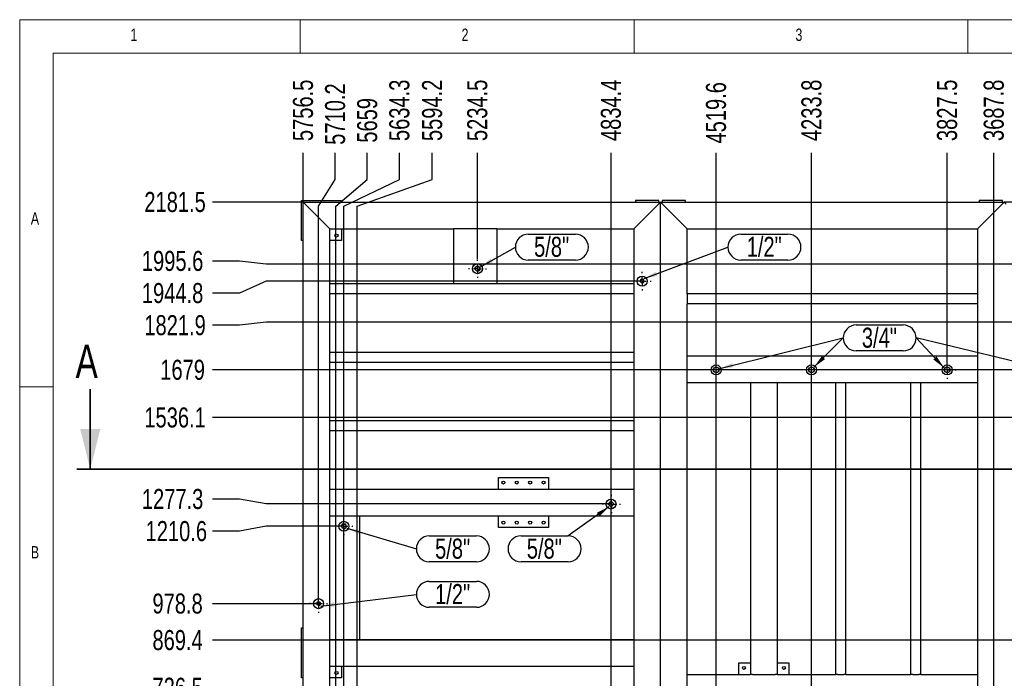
# Model space of a CAD drawing. Header units: millimetres. Extents: x 5 to 1226, y 5 to 415.
# Tile 28 of 61: x 642 to 790, y 316 to 415. Entities that reach past the tile are written whole.
import ezdxf

# ---------------------------------------------------------------- set-up
doc = ezdxf.new("R2010")
doc.units = ezdxf.units.MM
doc.header["$PDSIZE"] = -1
doc.linetypes.add('CENTERX2', pattern=[20.32, 12.7, -2.54, 2.54, -2.54])
for name, color, linetype in [('COTES', 1, 'Continuous'), ('NOTES', 6, 'Continuous'), ('TRAIT-FINS', 9, 'Continuous'), ('TRAIT-MIXTES', 3, 'CENTERX2')]:
    doc.layers.add(name, color=color, linetype=linetype)
doc.layers.add('TRAIT-FORT', color=4, linetype='Continuous', lineweight=25)
doc.styles.add('SLDTEXTSTYLE0', font='TXT', dxfattribs={"width": 0.75})
doc.dimstyles.new('SLDDIMSTYLE1', dxfattribs={"dimtxt": 3, "dimasz": 2, "dimexe": 0, "dimexo": 0.0625, "dimgap": 0.75, "dimtad": 0, "dimtih": 1, "dimtoh": 1, "dimdec": 1, "dimlfac": 20, "dimrnd": 1e-09, "dimzin": 12, "dimdsep": 46, "dimtxsty": 'SLDTEXTSTYLE0', "dimsah": 1, "dimcen": 0.09, "dimadec": 0, "dimazin": 3, "dimtfac": 1, "dimtdec": 1, "dimtofl": 0, "dimtmove": 0, "dimatfit": 3, "dimfxl": 1, "dimfrac": 2, "dimtolj": 1, "dimtzin": 12, "dimarcsym": 0})
doc.dimstyles.new('SLDDIMSTYLE3', dxfattribs={"dimtxt": 0.18, "dimasz": 2, "dimexe": 0, "dimexo": 0.0625, "dimgap": 0, "dimtad": 0, "dimtih": 1, "dimtoh": 1, "dimdec": 0, "dimrnd": 1e-09, "dimzin": 0, "dimdsep": 46, "dimtxsty": 'Standard', "dimsah": 1, "dimcen": 0.09, "dimadec": 0, "dimazin": 0, "dimtfac": 2, "dimtdec": 0, "dimtofl": 0, "dimtmove": 0, "dimatfit": 3, "dimfxl": 1, "dimfrac": 2, "dimtolj": 1, "dimtzin": 0, "dimarcsym": 0})

# ---------------------------------------------------------------- blocks, each defined once
blk = doc.blocks.new('*D494')
at = {"layer": 'COTES', "color": 0, "lineweight": -2, "transparency": 16777216}
blk.add_line((802.4, 314.75), (671.2, 314.75), dxfattribs=at)
at = {"layer": 'Defpoints', "color": 0, "transparency": 16777216}
for p in [(671.2, 314.75), (802.46, 314.75), (972.57, 278.42)]:
    blk.add_point(p, dxfattribs=at)
at = {"layer": 'COTES', "color": 0, "transparency": 16777216, "insert": (665.95, 314.75), "char_height": 3, "attachment_point": 5, "style": 'SLDTEXTSTYLE0'}
blk.add_mtext('\\A1;726.5', dxfattribs=at)
blk = doc.blocks.new('*D495')
at = {"layer": 'COTES', "color": 0, "lineweight": -2, "transparency": 16777216}
blk.add_line((842.89, 321.89), (671.2, 321.89), dxfattribs=at)
at = {"layer": 'Defpoints', "color": 0, "transparency": 16777216}
for p in [(671.2, 321.89), (842.95, 321.89), (972.57, 278.42)]:
    blk.add_point(p, dxfattribs=at)
at = {"layer": 'COTES', "color": 0, "transparency": 16777216, "insert": (665.95, 321.89), "char_height": 3, "attachment_point": 5, "style": 'SLDTEXTSTYLE0'}
blk.add_mtext('\\A1;869.4', dxfattribs=at)
blk = doc.blocks.new('*D496')
at = {"layer": 'COTES', "color": 0, "lineweight": -2, "transparency": 16777216}
blk.add_line((686.99, 327.36), (671.2, 327.36), dxfattribs=at)
at = {"layer": 'Defpoints', "color": 0, "transparency": 16777216}
for p in [(671.2, 327.36), (687.06, 327.36), (972.57, 278.42)]:
    blk.add_point(p, dxfattribs=at)
at = {"layer": 'COTES', "color": 0, "transparency": 16777216, "insert": (665.95, 327.36), "char_height": 3, "attachment_point": 5, "style": 'SLDTEXTSTYLE0'}
blk.add_mtext('\\A1;978.8', dxfattribs=at)
blk = doc.blocks.new('*D497')
at = {"layer": 'COTES', "color": 0, "lineweight": -2, "transparency": 16777216}
for p, q in [((675.2, 338.21), (671.2, 338.21)), ((679.2, 338.95), (675.2, 338.21)), ((690.79, 338.95), (679.2, 338.95))]:
    blk.add_line(p, q, dxfattribs=at)
at = {"layer": 'Defpoints', "color": 0, "transparency": 16777216}
for p in [(671.2, 338.21), (690.85, 338.95), (972.57, 278.42)]:
    blk.add_point(p, dxfattribs=at)
at = {"layer": 'COTES', "color": 0, "transparency": 16777216, "insert": (665.76, 338.21), "char_height": 3, "attachment_point": 5, "style": 'SLDTEXTSTYLE0'}
blk.add_mtext('\\A1;1210.6', dxfattribs=at)
blk = doc.blocks.new('*D498')
at = {"layer": 'COTES', "color": 0, "lineweight": -2, "transparency": 16777216}
for p, q in [((675.2, 343.02), (671.2, 343.02)), ((679.2, 342.29), (675.2, 343.02)), ((730.79, 342.29), (679.2, 342.29))]:
    blk.add_line(p, q, dxfattribs=at)
at = {"layer": 'Defpoints', "color": 0, "transparency": 16777216}
for p in [(671.2, 343.02), (730.85, 342.29), (972.57, 278.42)]:
    blk.add_point(p, dxfattribs=at)
at = {"layer": 'COTES', "color": 0, "transparency": 16777216, "insert": (665.2, 343.02), "char_height": 3, "attachment_point": 5, "style": 'SLDTEXTSTYLE0'}
blk.add_mtext('\\A1;1277.3', dxfattribs=at)
blk = doc.blocks.new('*D499')
at = {"layer": 'COTES', "color": 0, "lineweight": -2, "transparency": 16777216}
blk.add_line((840.34, 355.23), (671.2, 355.23), dxfattribs=at)
at = {"layer": 'Defpoints', "color": 0, "transparency": 16777216}
for p in [(671.2, 355.23), (840.41, 355.23), (972.57, 278.42)]:
    blk.add_point(p, dxfattribs=at)
at = {"layer": 'COTES', "color": 0, "transparency": 16777216, "insert": (665.57, 355.23), "char_height": 3, "attachment_point": 5, "style": 'SLDTEXTSTYLE0'}
blk.add_mtext('\\A1;1536.1', dxfattribs=at)
blk = doc.blocks.new('*D500')
at = {"layer": 'COTES', "color": 0, "lineweight": -2, "transparency": 16777216}
blk.add_line((795.42, 362.37), (671.2, 362.37), dxfattribs=at)
at = {"layer": 'Defpoints', "color": 0, "transparency": 16777216}
for p in [(671.2, 362.37), (795.48, 362.37), (972.57, 278.42)]:
    blk.add_point(p, dxfattribs=at)
at = {"layer": 'COTES', "color": 0, "transparency": 16777216, "insert": (666.7, 362.37), "char_height": 3, "attachment_point": 5, "style": 'SLDTEXTSTYLE0'}
blk.add_mtext('\\A1;1679', dxfattribs=at)
blk = doc.blocks.new('*D501')
at = {"layer": 'COTES', "color": 0, "lineweight": -2, "transparency": 16777216}
for p, q in [((675.2, 369.05), (671.2, 369.05)), ((679.2, 369.51), (675.2, 369.05)), ((840.34, 369.51), (679.2, 369.51))]:
    blk.add_line(p, q, dxfattribs=at)
at = {"layer": 'Defpoints', "color": 0, "transparency": 16777216}
for p in [(671.2, 369.05), (840.41, 369.51), (972.57, 278.42)]:
    blk.add_point(p, dxfattribs=at)
at = {"layer": 'COTES', "color": 0, "transparency": 16777216, "insert": (665.57, 369.05), "char_height": 3, "attachment_point": 5, "style": 'SLDTEXTSTYLE0'}
blk.add_mtext('\\A1;1821.9', dxfattribs=at)
blk = doc.blocks.new('*D502')
at = {"layer": 'COTES', "color": 0, "lineweight": -2, "transparency": 16777216}
for p, q in [((679.2, 375.66), (675.2, 373.86)), ((735.44, 375.66), (679.2, 375.66)), ((675.2, 373.86), (671.2, 373.86))]:
    blk.add_line(p, q, dxfattribs=at)
at = {"layer": 'Defpoints', "color": 0, "transparency": 16777216}
for p in [(735.5, 375.66), (671.2, 373.86), (972.57, 278.42)]:
    blk.add_point(p, dxfattribs=at)
at = {"layer": 'COTES', "color": 0, "transparency": 16777216, "insert": (665.2, 373.86), "char_height": 3, "attachment_point": 5, "style": 'SLDTEXTSTYLE0'}
blk.add_mtext('\\A1;1944.8', dxfattribs=at)
blk = doc.blocks.new('*D503')
at = {"layer": 'COTES', "color": 0, "lineweight": -2, "transparency": 16777216}
for p, q in [((675.2, 378.67), (671.2, 378.67)), ((679.2, 378.2), (675.2, 378.67)), ((838.18, 378.2), (679.2, 378.2))]:
    blk.add_line(p, q, dxfattribs=at)
at = {"layer": 'Defpoints', "color": 0, "transparency": 16777216}
for p in [(671.2, 378.67), (838.25, 378.2), (972.57, 278.42)]:
    blk.add_point(p, dxfattribs=at)
at = {"layer": 'COTES', "color": 0, "transparency": 16777216, "insert": (665.2, 378.67), "char_height": 3, "attachment_point": 5, "style": 'SLDTEXTSTYLE0'}
blk.add_mtext('\\A1;1995.6', dxfattribs=at)
blk = doc.blocks.new('*D504')
at = {"layer": 'COTES', "color": 0, "lineweight": -2, "transparency": 16777216}
blk.add_line((684.68, 387.5), (671.2, 387.5), dxfattribs=at)
at = {"layer": 'Defpoints', "color": 0, "transparency": 16777216}
for p in [(671.2, 387.5), (684.74, 387.5), (972.57, 278.42)]:
    blk.add_point(p, dxfattribs=at)
at = {"layer": 'COTES', "color": 0, "transparency": 16777216, "insert": (665.57, 387.5), "char_height": 3, "attachment_point": 5, "style": 'SLDTEXTSTYLE0'}
blk.add_mtext('\\A1;2181.5', dxfattribs=at)
blk = doc.blocks.new('*D521')
at = {"layer": 'COTES', "color": 0, "lineweight": -2, "transparency": 16777216}
blk.add_line((788.18, 314.81), (788.18, 394.87), dxfattribs=at)
at = {"layer": 'Defpoints', "color": 0, "transparency": 16777216}
for p in [(788.18, 394.87), (788.18, 314.75), (972.57, 278.42)]:
    blk.add_point(p, dxfattribs=at)
at = {"layer": 'COTES', "color": 0, "transparency": 16777216, "insert": (788.18, 401.24), "char_height": 3, "attachment_point": 5, "rotation": 90, "style": 'SLDTEXTSTYLE0'}
blk.add_mtext('\\A1;3687.8', dxfattribs=at)
blk = doc.blocks.new('*D522')
at = {"layer": 'COTES', "color": 0, "lineweight": -2, "transparency": 16777216}
blk.add_line((781.19, 362.43), (781.19, 394.87), dxfattribs=at)
at = {"layer": 'Defpoints', "color": 0, "transparency": 16777216}
for p in [(781.19, 394.87), (781.19, 362.37), (972.57, 278.42)]:
    blk.add_point(p, dxfattribs=at)
at = {"layer": 'COTES', "color": 0, "transparency": 16777216, "insert": (781.19, 401.24), "char_height": 3, "attachment_point": 5, "rotation": 90, "style": 'SLDTEXTSTYLE0'}
blk.add_mtext('\\A1;3827.5', dxfattribs=at)
blk = doc.blocks.new('*D523')
at = {"layer": 'COTES', "color": 0, "lineweight": -2, "transparency": 16777216}
blk.add_line((760.88, 314.81), (760.88, 394.87), dxfattribs=at)
at = {"layer": 'Defpoints', "color": 0, "transparency": 16777216}
for p in [(760.88, 394.87), (760.88, 314.75), (972.57, 278.42)]:
    blk.add_point(p, dxfattribs=at)
at = {"layer": 'COTES', "color": 0, "transparency": 16777216, "insert": (760.88, 401.24), "char_height": 3, "attachment_point": 5, "rotation": 90, "style": 'SLDTEXTSTYLE0'}
blk.add_mtext('\\A1;4233.8', dxfattribs=at)
blk = doc.blocks.new('*D524')
at = {"layer": 'COTES', "color": 0, "lineweight": -2, "transparency": 16777216}
blk.add_line((746.59, 314.81), (746.59, 394.87), dxfattribs=at)
at = {"layer": 'Defpoints', "color": 0, "transparency": 16777216}
for p in [(746.59, 394.87), (746.59, 314.75), (972.57, 278.42)]:
    blk.add_point(p, dxfattribs=at)
at = {"layer": 'COTES', "color": 0, "transparency": 16777216, "insert": (746.59, 400.87), "char_height": 3, "attachment_point": 5, "rotation": 90, "style": 'SLDTEXTSTYLE0'}
blk.add_mtext('\\A1;4519.6', dxfattribs=at)
blk = doc.blocks.new('*D525')
at = {"layer": 'COTES', "color": 0, "lineweight": -2, "transparency": 16777216}
blk.add_line((730.85, 273.93), (730.85, 394.87), dxfattribs=at)
at = {"layer": 'Defpoints', "color": 0, "transparency": 16777216}
for p in [(730.85, 394.87), (972.57, 278.42), (730.85, 273.87)]:
    blk.add_point(p, dxfattribs=at)
at = {"layer": 'COTES', "color": 0, "transparency": 16777216, "insert": (730.85, 401.24), "char_height": 3, "attachment_point": 5, "rotation": 90, "style": 'SLDTEXTSTYLE0'}
blk.add_mtext('\\A1;4834.4', dxfattribs=at)
blk = doc.blocks.new('*D526')
at = {"layer": 'COTES', "color": 0, "lineweight": -2, "transparency": 16777216}
blk.add_line((710.84, 378.94), (710.84, 394.87), dxfattribs=at)
at = {"layer": 'Defpoints', "color": 0, "transparency": 16777216}
for p in [(710.84, 394.87), (710.84, 378.88), (972.57, 278.42)]:
    blk.add_point(p, dxfattribs=at)
at = {"layer": 'COTES', "color": 0, "transparency": 16777216, "insert": (710.84, 401.24), "char_height": 3, "attachment_point": 5, "rotation": 90, "style": 'SLDTEXTSTYLE0'}
blk.add_mtext('\\A1;5234.5', dxfattribs=at)
blk = doc.blocks.new('*D527')
at = {"layer": 'COTES', "color": 0, "lineweight": -2, "transparency": 16777216}
for p, q in [((704.08, 390.87), (704.08, 394.87)), ((692.86, 386.87), (704.08, 390.87)), ((692.86, 252.86), (692.86, 386.87))]:
    blk.add_line(p, q, dxfattribs=at)
at = {"layer": 'Defpoints', "color": 0, "transparency": 16777216}
for p in [(704.08, 394.87), (972.57, 278.42), (692.86, 252.8)]:
    blk.add_point(p, dxfattribs=at)
at = {"layer": 'COTES', "color": 0, "transparency": 16777216, "insert": (704.08, 401.24), "char_height": 3, "attachment_point": 5, "rotation": 90, "style": 'SLDTEXTSTYLE0'}
blk.add_mtext('\\A1;5594.2', dxfattribs=at)
blk = doc.blocks.new('*D528')
at = {"layer": 'COTES', "color": 0, "lineweight": -2, "transparency": 16777216}
for p, q in [((699.17, 390.87), (699.17, 394.87)), ((690.85, 386.87), (699.17, 390.87)), ((690.85, 273.93), (690.85, 386.87))]:
    blk.add_line(p, q, dxfattribs=at)
at = {"layer": 'Defpoints', "color": 0, "transparency": 16777216}
for p in [(699.17, 394.87), (972.57, 278.42), (690.85, 273.87)]:
    blk.add_point(p, dxfattribs=at)
at = {"layer": 'COTES', "color": 0, "transparency": 16777216, "insert": (699.17, 401.24), "char_height": 3, "attachment_point": 5, "rotation": 90, "style": 'SLDTEXTSTYLE0'}
blk.add_mtext('\\A1;5634.3', dxfattribs=at)
blk = doc.blocks.new('*D529')
at = {"layer": 'COTES', "color": 0, "lineweight": -2, "transparency": 16777216}
for p, q in [((694.36, 390.87), (694.36, 394.87)), ((689.62, 386.87), (694.36, 390.87)), ((689.62, 256.88), (689.62, 386.87))]:
    blk.add_line(p, q, dxfattribs=at)
at = {"layer": 'Defpoints', "color": 0, "transparency": 16777216}
for p in [(694.36, 394.87), (972.57, 278.42), (689.62, 256.81)]:
    blk.add_point(p, dxfattribs=at)
at = {"layer": 'COTES', "color": 0, "transparency": 16777216, "insert": (694.36, 399.74), "char_height": 3, "attachment_point": 5, "rotation": 90, "style": 'SLDTEXTSTYLE0'}
blk.add_mtext('\\A1;5659', dxfattribs=at)
blk = doc.blocks.new('*D530')
at = {"layer": 'COTES', "color": 0, "lineweight": -2, "transparency": 16777216}
for p, q in [((689.55, 390.87), (689.55, 394.87)), ((687.06, 386.87), (689.55, 390.87)), ((687.06, 327.42), (687.06, 386.87))]:
    blk.add_line(p, q, dxfattribs=at)
at = {"layer": 'Defpoints', "color": 0, "transparency": 16777216}
for p in [(689.55, 394.87), (687.06, 327.36), (972.57, 278.42)]:
    blk.add_point(p, dxfattribs=at)
at = {"layer": 'COTES', "color": 0, "transparency": 16777216, "insert": (689.55, 400.68), "char_height": 3, "attachment_point": 5, "rotation": 90, "style": 'SLDTEXTSTYLE0'}
blk.add_mtext('\\A1;5710.2', dxfattribs=at)
blk = doc.blocks.new('*D531')
at = {"layer": 'COTES', "color": 0, "lineweight": -2, "transparency": 16777216}
blk.add_line((684.74, 387.56), (684.74, 394.87), dxfattribs=at)
at = {"layer": 'Defpoints', "color": 0, "transparency": 16777216}
for p in [(684.74, 394.87), (684.74, 387.5), (972.57, 278.42)]:
    blk.add_point(p, dxfattribs=at)
at = {"layer": 'COTES', "color": 0, "transparency": 16777216, "insert": (684.74, 401.24), "char_height": 3, "attachment_point": 5, "rotation": 90, "style": 'SLDTEXTSTYLE0'}
blk.add_mtext('\\A1;5756.5', dxfattribs=at)
blk = doc.blocks.new('SW_NOTE_54')
at = {"layer": 'NOTES', "color": 0}
for p, q in [((-8.99, 1.94), (-1.94, 1.94)), ((-1.94, -1.94), (-8.99, -1.94))]:
    blk.add_line(p, q, dxfattribs=at)
for centre, start, end in [((-8.99, 0), 90, 270), ((-1.94, 0), 270, 90)]:
    blk.add_arc(centre, 1.94, start, end, dxfattribs=at)
at = {"layer": 'NOTES', "color": 0, "insert": (-5.51, 1.54), "char_height": 3, "attachment_point": 2, "style": 'SLDTEXTSTYLE0'}
blk.add_mtext('3/4"', dxfattribs=at)
blk = doc.blocks.new('SW_NOTE_57')
at = {"layer": 'NOTES', "color": 0}
for p, q in [((1.94, 1.94), (8.99, 1.94)), ((8.99, -1.94), (1.94, -1.94))]:
    blk.add_line(p, q, dxfattribs=at)
for centre, start, end in [((1.94, 0), 90, 270), ((8.99, 0), 270, 90)]:
    blk.add_arc(centre, 1.94, start, end, dxfattribs=at)
at = {"layer": 'NOTES', "color": 0, "insert": (5.43, 1.54), "char_height": 3, "attachment_point": 2, "style": 'SLDTEXTSTYLE0'}
blk.add_mtext('1/2"', dxfattribs=at)
blk = doc.blocks.new('SW_NOTE_58')
at = {"layer": 'NOTES', "color": 0}
for p, q in [((1.94, 1.94), (8.99, 1.94)), ((8.99, -1.94), (1.94, -1.94))]:
    blk.add_line(p, q, dxfattribs=at)
for centre, start, end in [((1.94, 0), 90, 270), ((8.99, 0), 270, 90)]:
    blk.add_arc(centre, 1.94, start, end, dxfattribs=at)
at = {"layer": 'NOTES', "color": 0, "insert": (5.43, 1.54), "char_height": 3, "attachment_point": 2, "style": 'SLDTEXTSTYLE0'}
blk.add_mtext('5/8"', dxfattribs=at)
blk = doc.blocks.new('SW_NOTE_59')
at = {"layer": 'NOTES', "color": 0}
for p, q in [((1.94, 1.94), (8.99, 1.94)), ((8.99, -1.94), (1.94, -1.94))]:
    blk.add_line(p, q, dxfattribs=at)
for centre, start, end in [((1.94, 0), 90, 270), ((8.99, 0), 270, 90)]:
    blk.add_arc(centre, 1.94, start, end, dxfattribs=at)
at = {"layer": 'NOTES', "color": 0, "insert": (5.43, 1.54), "char_height": 3, "attachment_point": 2, "style": 'SLDTEXTSTYLE0'}
blk.add_mtext('5/8"', dxfattribs=at)
blk = doc.blocks.new('SW_NOTE_60')
at = {"layer": 'NOTES', "color": 0}
for p, q in [((1.94, 1.94), (8.99, 1.94)), ((8.99, -1.94), (1.94, -1.94))]:
    blk.add_line(p, q, dxfattribs=at)
for centre, start, end in [((1.94, 0), 90, 270), ((8.99, 0), 270, 90)]:
    blk.add_arc(centre, 1.94, start, end, dxfattribs=at)
at = {"layer": 'NOTES', "color": 0, "insert": (5.43, 1.54), "char_height": 3, "attachment_point": 2, "style": 'SLDTEXTSTYLE0'}
blk.add_mtext('1/2"', dxfattribs=at)
blk = doc.blocks.new('SW_NOTE_61')
at = {"layer": 'NOTES', "color": 0}
for p, q in [((-7.05, 0), (0, 0)), ((0, -3.89), (-7.05, -3.89))]:
    blk.add_line(p, q, dxfattribs=at)
for centre, start, end in [((-7.05, -1.94), 90, 270), ((0, -1.94), 270, 90)]:
    blk.add_arc(centre, 1.94, start, end, dxfattribs=at)
at = {"layer": 'NOTES', "color": 0, "insert": (-3.56, -0.4), "char_height": 3, "attachment_point": 2, "style": 'SLDTEXTSTYLE0'}
blk.add_mtext('5/8"', dxfattribs=at)
blk = doc.blocks.new('SW_CENTERMARKSYMBOL_77')
at = {"layer": 'TRAIT-MIXTES', "color": 0}
for p, q in [((-1.2, 0), (-1.35, 0)), ((0, 0), (-0.6, 0)), ((0, 1.2), (0, 1.35)), ((0, 0), (0, 0.6)), ((0, 0), (0, -0.6)), ((0, 0), (0.6, 0)), ((1.2, 0), (1.35, 0)), ((0, -1.2), (0, -1.35))]:
    blk.add_line(p, q, dxfattribs=at)
blk = doc.blocks.new('SW_CENTERMARKSYMBOL_78')
at = {"layer": 'TRAIT-MIXTES', "color": 0}
for p, q in [((-1.2, 0), (-1.375, 0)), ((0, 0), (-0.6, 0)), ((0, 1.2), (0, 1.375)), ((0, 0), (0, 0.6)), ((0, 0), (0, -0.6)), ((0, 0), (0.6, 0)), ((1.2, 0), (1.375, 0)), ((0, -1.2), (0, -1.375))]:
    blk.add_line(p, q, dxfattribs=at)
blk = doc.blocks.new('SW_CENTERMARKSYMBOL_79')
at = {"layer": 'TRAIT-MIXTES', "color": 0}
for p, q in [((-1.2, 0), (-1.35, 0)), ((0, 0), (-0.6, 0)), ((0, 1.2), (0, 1.35)), ((0, 0), (0, 0.6)), ((0, 0), (0, -0.6)), ((0, 0), (0.6, 0)), ((1.2, 0), (1.35, 0)), ((0, -1.2), (0, -1.35))]:
    blk.add_line(p, q, dxfattribs=at)
blk = doc.blocks.new('SW_CENTERMARKSYMBOL_81')
at = {"layer": 'TRAIT-MIXTES', "color": 0}
for p, q in [((-1.2, 0), (-1.375, 0)), ((0, 0), (-0.6, 0)), ((0, 1.2), (0, 1.375)), ((0, 0), (0, 0.6)), ((0, 0), (0, -0.6)), ((0, 0), (0.6, 0)), ((1.2, 0), (1.375, 0)), ((0, -1.2), (0, -1.375))]:
    blk.add_line(p, q, dxfattribs=at)
blk = doc.blocks.new('SW_CENTERMARKSYMBOL_82')
at = {"layer": 'TRAIT-MIXTES', "color": 0}
for p, q in [((-1.2, 0), (-1.35, 0)), ((0, 0), (-0.6, 0)), ((0, 1.2), (0, 1.35)), ((0, 0), (0, 0.6)), ((0, 0), (0, -0.6)), ((0, 0), (0.6, 0)), ((1.2, 0), (1.35, 0)), ((0, -1.2), (0, -1.35))]:
    blk.add_line(p, q, dxfattribs=at)
blk = doc.blocks.new('SW_CENTERMARKSYMBOL_83')
at = {"layer": 'TRAIT-MIXTES', "color": 0}
for p, q in [((-1.2, 0), (-1.35, 0)), ((0, 0), (-0.6, 0)), ((0, 1.2), (0, 1.35)), ((0, 0), (0, 0.6)), ((0, 0), (0, -0.6)), ((0, 0), (0.6, 0)), ((1.2, 0), (1.35, 0)), ((0, -1.2), (0, -1.35))]:
    blk.add_line(p, q, dxfattribs=at)

msp = doc.modelspace()

# ---------------------------------------------------------------- linework, layer by layer
at = {"lineweight": 18}
for p, q in [((1226.3043, 414.816), (642.3043, 414.816)), ((642.3043, 414.816), (642.3043, 4.816)), ((684.3043, 409.816), (684.3043, 414.816)), ((734.3043, 414.816), (734.3043, 409.816)), ((784.3043, 409.816), (784.3043, 414.816)), ((1221.3043, 409.816), (647.3043, 409.816)), ((647.3043, 409.816), (647.3043, 9.816)), ((647.3043, 359.816), (642.3043, 359.816))]:
    msp.add_line(p, q, dxfattribs=at)
at = {"lineweight": 35}
for p, q in [((652.8708, 359.4959), (652.8708, 347.4959)), ((1044.9438, 347.4959), (650.8708, 347.4959))]:
    msp.add_line(p, q, dxfattribs=at)
msp.add_solid([(652.8708, 347.4959), (654.3708, 353.4959), (651.3708, 353.4959)], dxfattribs=at)
at = {"layer": 'TRAIT-FINS', "lineweight": 18}
for centre, radius in [((710.8436, 377.5264), 0.3969), ((735.5036, 375.6591), 0.3175), ((690.8516, 338.9506), 0.3969), ((687.0569, 327.3621), 0.3175)]:
    msp.add_arc(centre, radius, 255, 195, dxfattribs=at)
at = {"layer": 'TRAIT-FORT', "lineweight": 25}
for p, q in [((684.4946, 387.7459), (690.4946, 387.7459)), ((684.4946, 381.7459), (684.4946, 387.7459)), ((684.7446, 387.4959), (738.2446, 387.4959)), ((684.7446, 387.4959), (685.0446, 387.1959)), ((684.7446, 243.9959), (684.7446, 387.4959)), ((684.7446, 387.4959), (685.0446, 387.1959)), ((688.4446, 383.7959), (685.0446, 387.1959)), ((690.4946, 387.7459), (690.4946, 387.4959)), ((734.4946, 387.7459), (734.4946, 387.4959)), ((737.9946, 387.7459), (734.4946, 387.7459)), ((734.5446, 383.7959), (737.9446, 387.1959)), ((737.9446, 387.1959), (738.2446, 387.4959)), ((738.2446, 387.4959), (737.9446, 387.1959)), ((737.9946, 387.4959), (737.9946, 387.7459)), ((738.2446, 243.9959), (738.2446, 387.4959)), ((738.2446, 387.4959), (738.5446, 387.1959)), ((738.2446, 387.4959), (789.7446, 387.4959)), ((738.5446, 387.1959), (738.2446, 387.4959)), ((738.4946, 387.7459), (738.4946, 387.4959)), ((741.9946, 387.7459), (738.4946, 387.7459)), ((738.5446, 387.1959), (741.9446, 383.7959)), ((741.9946, 387.4959), (741.9946, 387.7459)), ((785.9946, 387.7459), (785.9946, 387.4959)), ((789.4946, 387.7459), (785.9946, 387.7459)), ((786.0446, 383.7959), (789.4446, 387.1959)), ((789.4446, 387.1959), (789.7446, 387.4959)), ((789.7446, 387.4959), (789.4446, 387.1959)), ((789.4946, 387.4959), (789.4946, 387.7459)), ((841.9946, 387.4959), (789.7446, 387.4959)), ((790.0446, 387.1959), (789.7446, 387.4959)), ((688.4446, 383.7959), (688.7446, 383.4959)), ((688.4446, 383.7959), (688.7446, 383.4959)), ((688.7446, 383.4959), (707.2446, 383.4959)), ((688.7446, 375.2459), (688.7446, 383.4959)), ((690.4946, 383.4959), (690.4946, 381.7459)), ((707.2446, 383.4959), (707.2446, 375.2459)), ((713.7446, 383.4959), (707.2446, 383.4959)), ((713.7446, 383.4959), (734.2446, 383.4959)), ((713.7446, 383.4959), (713.7446, 375.2459)), ((734.2446, 383.4959), (734.5446, 383.7959)), ((734.5446, 383.7959), (734.2446, 383.4959)), ((734.2446, 383.4959), (734.2446, 375.2459)), ((741.9446, 383.7959), (742.2446, 383.4959)), ((742.2446, 383.4959), (741.9446, 383.7959)), ((742.2446, 373.7459), (742.2446, 383.4959)), ((742.2446, 383.4959), (785.7446, 383.4959)), ((785.7446, 383.4959), (786.0446, 383.7959)), ((786.0446, 383.7959), (785.7446, 383.4959)), ((785.7446, 383.4959), (785.7446, 373.7459)), ((684.7446, 381.7459), (684.4946, 381.7459)), ((690.4946, 381.7459), (688.7446, 381.7459)), ((707.2446, 375.2459), (688.7446, 375.2459)), ((688.7446, 374.9459), (688.7446, 375.2459)), ((688.7446, 374.0459), (688.7446, 374.9459)), ((713.7446, 375.2459), (707.2446, 375.2459)), ((734.2446, 375.2459), (713.7446, 375.2459)), ((734.2446, 375.2459), (734.2446, 374.9459)), ((734.2446, 374.9459), (734.2446, 374.0459)), ((688.7446, 373.7459), (688.7446, 374.0459)), ((688.7446, 364.9959), (688.7446, 373.7459)), ((734.2446, 373.7459), (688.7446, 373.7459)), ((734.2446, 374.0459), (734.2446, 373.7459)), ((734.2446, 373.7459), (734.2446, 364.9959)), ((785.7446, 373.7459), (742.2446, 373.7459)), ((742.2446, 373.7459), (742.2446, 373.4459)), ((742.2446, 373.4459), (742.2446, 372.5459)), ((785.7446, 373.7459), (785.7446, 373.4459)), ((785.7446, 373.4459), (785.7446, 372.5459)), ((742.2446, 372.5459), (742.2446, 372.2459)), ((742.2446, 364.4959), (742.2446, 372.2459)), ((785.7446, 372.2459), (742.2446, 372.2459)), ((785.7446, 372.5459), (785.7446, 372.2459)), ((785.7446, 372.2459), (785.7446, 364.4959)), ((734.2446, 364.9959), (688.7446, 364.9959)), ((688.7446, 364.6959), (688.7446, 364.9959)), ((688.7446, 363.7959), (688.7446, 364.6959)), ((734.2446, 364.9959), (734.2446, 364.6959)), ((734.2446, 364.6959), (734.2446, 363.7959)), ((742.2446, 364.4959), (785.7446, 364.4959)), ((742.2446, 364.1959), (742.2446, 364.4959)), ((742.2446, 360.7959), (742.2446, 364.1959)), ((785.7446, 364.4959), (785.7446, 364.1959)), ((785.7446, 364.1959), (785.7446, 360.7959)), ((688.7446, 363.4959), (688.7446, 363.7959)), ((688.7446, 354.7459), (688.7446, 363.4959)), ((734.2446, 363.4959), (688.7446, 363.4959)), ((734.2446, 363.7959), (734.2446, 363.4959)), ((734.2446, 363.4959), (734.2446, 354.7459)), ((742.2446, 360.4959), (742.2446, 360.7959)), ((742.2446, 360.4959), (751.7446, 360.4959)), ((742.2446, 316.7459), (742.2446, 360.4959)), ((751.7446, 360.4959), (751.7446, 316.7459)), ((751.7446, 360.4959), (752.0446, 360.4959)), ((752.0446, 360.4959), (755.4446, 360.4959)), ((755.4446, 360.4959), (755.7446, 360.4959)), ((755.7446, 360.4959), (764.4946, 360.4959)), ((755.7446, 360.4959), (755.7446, 316.7459)), ((764.4946, 360.4959), (764.7946, 360.4959)), ((764.4946, 316.7459), (764.4946, 360.4959)), ((764.7946, 360.4959), (765.6946, 360.4959)), ((765.6946, 360.4959), (765.9946, 360.4959)), ((765.9946, 360.4959), (775.7446, 360.4959)), ((765.9946, 316.7459), (765.9946, 360.4959)), ((775.7446, 316.7459), (775.7446, 360.4959)), ((775.7446, 360.4959), (776.0446, 360.4959)), ((776.0446, 360.4959), (776.9446, 360.4959)), ((776.9446, 360.4959), (777.2446, 360.4959)), ((777.2446, 360.4959), (785.7446, 360.4959)), ((777.2446, 316.7459), (777.2446, 360.4959)), ((785.7446, 360.7959), (785.7446, 360.4959)), ((785.7446, 360.4959), (785.7446, 316.7459)), ((734.2446, 354.7459), (688.7446, 354.7459)), ((688.7446, 354.4459), (688.7446, 354.7459)), ((688.7446, 353.5459), (688.7446, 354.4459)), ((734.2446, 354.7459), (734.2446, 354.4459)), ((734.2446, 354.4459), (734.2446, 353.5459)), ((688.7446, 353.2459), (688.7446, 353.5459)), ((688.7446, 344.4959), (688.7446, 353.2459)), ((734.2446, 353.2459), (688.7446, 353.2459)), ((734.2446, 353.5459), (734.2446, 353.2459)), ((734.2446, 353.2459), (734.2446, 344.4959)), ((713.9946, 344.4959), (713.9946, 346.2459)), ((713.9946, 346.2459), (721.4946, 346.2459)), ((721.4946, 346.2459), (721.4946, 344.4959)), ((688.7446, 344.4959), (734.2446, 344.4959)), ((688.7446, 344.1959), (688.7446, 344.4959)), ((688.7446, 340.7959), (688.7446, 344.1959)), ((734.2446, 344.4959), (734.2446, 344.1959)), ((734.2446, 344.1959), (734.2446, 340.7959)), ((688.7446, 340.4959), (688.7446, 340.7959)), ((734.2446, 340.7959), (734.2446, 340.4959)), ((688.7446, 340.4959), (693.2446, 340.4959)), ((688.7446, 321.9959), (688.7446, 340.4959)), ((693.2446, 321.9959), (693.2446, 340.4959)), ((693.2446, 340.4959), (734.2446, 340.4959)), ((713.9946, 338.7459), (713.9946, 340.4959)), ((721.4946, 340.4959), (721.4946, 338.7459)), ((734.2446, 340.4959), (734.2446, 321.9959)), ((721.4946, 338.7459), (713.9946, 338.7459)), ((684.4946, 323.7459), (684.7446, 323.7459)), ((684.4946, 316.2459), (684.4946, 323.7459)), ((688.7446, 321.6959), (688.7446, 321.9959)), ((688.7446, 321.9959), (693.2446, 321.9959)), ((688.7446, 318.2959), (688.7446, 321.6959)), ((693.2446, 321.9959), (734.2446, 321.9959)), ((734.2446, 321.9959), (734.2446, 321.6959)), ((734.2446, 321.6959), (734.2446, 318.2959)), ((749.9946, 316.7459), (749.9946, 318.4959)), ((749.9946, 318.4959), (751.7446, 318.4959)), ((755.7446, 318.4959), (757.4946, 318.4959)), ((757.4946, 318.4959), (757.4946, 316.7459)), ((688.7446, 317.9959), (688.7446, 318.2959)), ((688.7446, 310.4959), (688.7446, 317.9959)), ((688.7446, 317.9959), (734.2446, 317.9959)), ((690.4946, 317.9959), (690.4946, 316.2459)), ((734.2446, 318.2959), (734.2446, 317.9959)), ((734.2446, 317.9959), (734.2446, 310.4959)), ((684.7446, 316.2459), (684.4946, 316.2459)), ((690.4946, 316.2459), (688.7446, 316.2459)), ((742.2446, 316.4459), (742.2446, 316.7459)), ((742.2446, 316.7459), (751.7446, 316.7459)), ((742.2446, 313.0459), (742.2446, 316.4459)), ((752.0446, 316.7459), (751.7446, 316.7459)), ((752.0446, 316.7459), (755.4446, 316.7459)), ((755.7446, 316.7459), (755.4446, 316.7459)), ((755.7446, 316.7459), (764.4946, 316.7459)), ((764.7946, 316.7459), (764.4946, 316.7459)), ((764.7946, 316.7459), (765.6946, 316.7459)), ((765.9946, 316.7459), (765.6946, 316.7459)), ((765.9946, 316.7459), (775.7446, 316.7459)), ((776.0446, 316.7459), (775.7446, 316.7459)), ((776.0446, 316.7459), (776.9446, 316.7459)), ((777.2446, 316.7459), (776.9446, 316.7459)), ((777.2446, 316.7459), (785.7446, 316.7459)), ((785.7446, 316.7459), (785.7446, 316.4459)), ((785.7446, 316.4459), (785.7446, 313.0459))]:
    msp.add_line(p, q, dxfattribs=at)
for centre, radius in [((689.7446, 382.4959), 0.225), ((710.8436, 377.5264), 0.75), ((710.8436, 377.5264), 0.3373), ((735.5036, 375.6591), 0.75), ((735.5036, 375.6591), 0.2679), ((746.5894, 362.3715), 0.75), ((746.5894, 362.3715), 0.4167), ((760.8764, 362.3715), 0.75), ((760.8764, 362.3715), 0.4167), ((781.1919, 362.3715), 0.75), ((781.1919, 362.3715), 0.4167), ((714.7446, 345.4959), 0.225), ((716.7446, 345.4959), 0.225), ((718.7446, 345.4959), 0.225), ((720.7446, 345.4959), 0.225), ((730.8486, 342.2857), 0.75), ((730.8486, 342.2857), 0.3373), ((690.8516, 338.9506), 0.75), ((690.8516, 338.9506), 0.3373), ((714.7446, 339.4959), 0.225), ((716.7446, 339.4959), 0.225), ((718.7446, 339.4959), 0.225), ((720.7446, 339.4959), 0.225), ((687.0569, 327.3621), 0.75), ((687.0569, 327.3621), 0.2679), ((689.7446, 316.9959), 0.225), ((750.7446, 317.7459), 0.225), ((756.7446, 317.7459), 0.225)]:
    msp.add_circle(centre, radius, dxfattribs=at)

# ---------------------------------------------------------------- block references
at = {"layer": 'NOTES'}
for name, p in [('SW_NOTE_58', (716.5266, 380.7634)), ('SW_NOTE_57', (748.3614, 380.7634)), ('SW_NOTE_54', (776.551, 367.1547)), ('SW_NOTE_59', (701.7028, 335.563)), ('SW_NOTE_61', (724.4246, 337.5071)), ('SW_NOTE_60', (701.7028, 328.7586))]:
    msp.add_blockref(name, p, dxfattribs=at)
at = {"layer": 'TRAIT-MIXTES'}
for name, p in [('SW_CENTERMARKSYMBOL_77', (710.8436, 377.5264)), ('SW_CENTERMARKSYMBOL_78', (735.5132, 375.6591)), ('SW_CENTERMARKSYMBOL_79', (781.1919, 362.3715)), ('SW_CENTERMARKSYMBOL_81', (730.9172, 342.2857)), ('SW_CENTERMARKSYMBOL_82', (690.8516, 338.9506)), ('SW_CENTERMARKSYMBOL_83', (687.0569, 327.3621))]:
    msp.add_blockref(name, p, dxfattribs=at)

# ---------------------------------------------------------------- texts
at = {"insert": (650.6662, 366.1441), "char_height": 5, "attachment_point": 1, "style": 'SLDTEXTSTYLE0'}
msp.add_mtext('A', dxfattribs=at)
at = {"layer": 'NOTES', "char_height": 1.8521, "attachment_point": 1, "style": 'SLDTEXTSTYLE0'}
for s, insert in [('1', (658.8876, 413.484)), ('2', (708.471, 413.484)), ('3', (758.471, 413.484)), ('A', (643.971, 385.984)), ('B', (643.971, 335.984))]:
    msp.add_mtext(s, dxfattribs=dict(at, insert=insert))

# ---------------------------------------------------------------- dimensions: what is measured, and where the dimension line sits
at = {"layer": 'COTES'}
for feature_location, offset, dtype, picture, middle in [((684.7446, 387.4959), (0, 7.3715), 1, '*D531', (684.7446, 401.2424)), ((690.8516, 273.8653), (8.3234, 121.0021), 1, '*D528', (699.175, 401.2424)), ((692.8591, 252.797), (11.2222, 142.0704), 1, '*D527', (704.0814, 401.2424)), ((710.8436, 378.8764), (0, 15.991), 1, '*D526', (710.8436, 401.2424)), ((730.8486, 273.8653), (0, 121.0021), 1, '*D525', (730.8486, 401.2424)), ((746.5894, 314.7468), (0, 80.1206), 1, '*D524', (746.5894, 400.8674)), ((760.8764, 314.7468), (0, 80.1206), 1, '*D523', (760.8764, 401.2424)), ((781.1919, 362.3715), (0, 32.4959), 1, '*D522', (781.1919, 401.2424)), ((788.1767, 314.7468), (0, 80.1206), 1, '*D521', (788.1767, 401.2424)), ((687.0569, 327.3621), (2.4979, 67.5053), 1, '*D530', (689.5547, 400.6799)), ((689.6207, 256.8139), (4.7441, 138.0535), 1, '*D529', (694.3648, 399.7424)), ((684.7446, 387.4959), (-13.5451, 0), 0, '*D504', (665.5745, 387.4959)), ((838.2465, 378.199), (-167.0469, 0.4675), 0, '*D503', (665.1995, 378.6665)), ((735.5036, 375.6591), (-64.304, -1.8027), 0, '*D502', (665.1995, 373.8564)), ((840.405, 369.5138), (-169.2055, -0.4675), 0, '*D501', (665.5745, 369.0463)), ((795.479, 362.3715), (-124.2794, 0), 0, '*D500', (666.6995, 362.3715)), ((840.405, 355.2267), (-169.2055, 0), 0, '*D499', (665.5745, 355.2267)), ((730.8486, 342.2857), (-59.649, 0.7375), 0, '*D498', (665.1995, 343.0232)), ((690.8516, 338.9506), (-19.652, -0.7375), 0, '*D497', (665.762, 338.2131)), ((687.0569, 327.3621), (-15.8573, 0), 0, '*D496', (665.9495, 327.3621)), ((842.95, 321.8903), (-171.7505, 0), 0, '*D495', (665.9495, 321.8903)), ((802.4637, 314.7468), (-131.2642, 0), 0, '*D494', (665.9495, 314.7468))]:
    dim = msp.add_ordinate_dim(feature_location=feature_location, offset=offset, dtype=dtype, origin=(972.5686, 278.4211), dimstyle='SLDDIMSTYLE1', dxfattribs=at)
    dim.commit()
    dim.dimension.update_dxf_attribs({"geometry": picture, "text_midpoint": middle})

# ---------------------------------------------------------------- leaders
at = {"layer": 'NOTES'}
for points in [[(711.2891, 377.7862), (716.5266, 380.7634)], [(735.8245, 376.0484), (748.3614, 380.7634)], [(747.1342, 362.5879), (765.6153, 367.1547)], [(761.2606, 362.8047), (765.6153, 367.1547)], [(795.0268, 362.7229), (776.551, 367.1547)], [(780.7153, 362.6923), (776.551, 367.1547)], [(730.5453, 341.8753), (724.4246, 337.5071)], [(691.3163, 338.6441), (701.7028, 335.563)], [(687.4115, 327.0021), (701.7028, 328.7586)]]:
    msp.add_leader(points, dimstyle='SLDDIMSTYLE3', dxfattribs=at)

doc.saveas('drawing.dxf')
